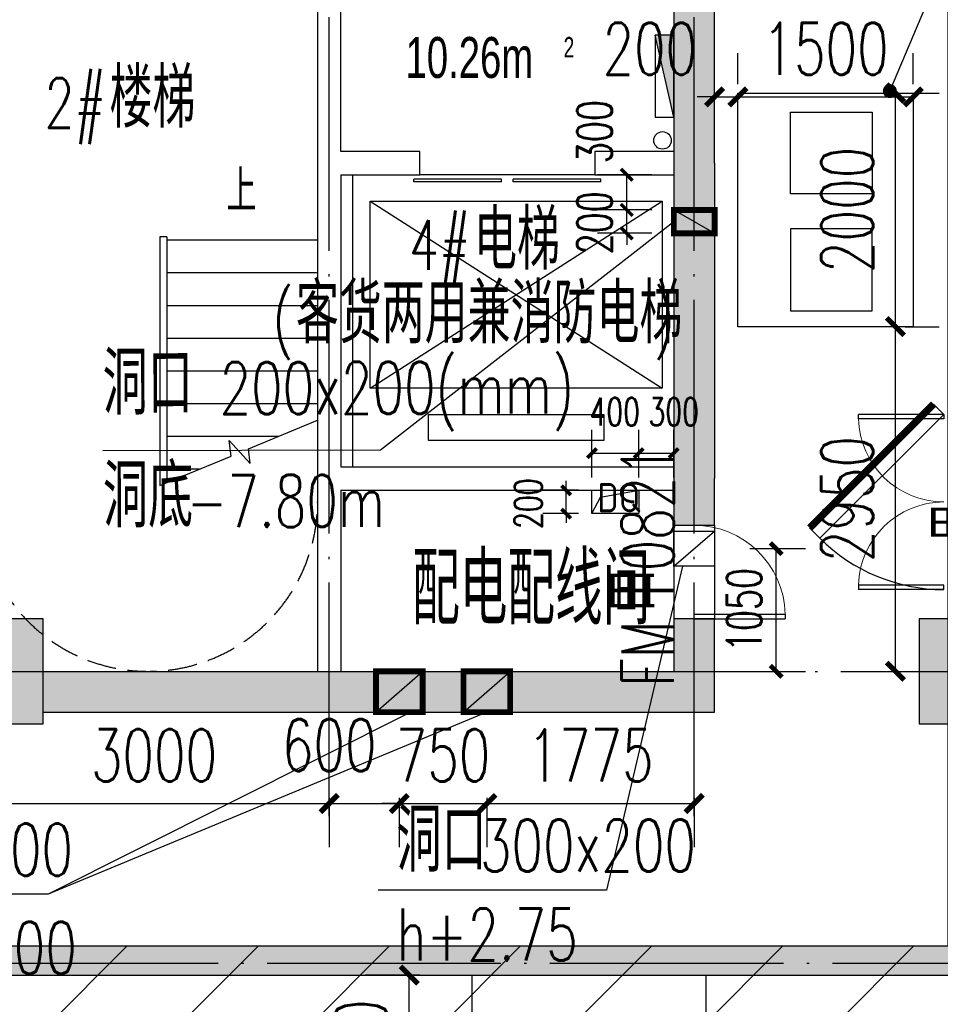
# Model space of a CAD drawing. Extents: x 797781 to 1255204, y 21234 to 1024248.
# Tile 25 of 256: x 896859 to 904741, y 86092 to 94521. Entities that reach past the tile are written whole.
import ezdxf

# ---------------------------------------------------------------- set-up
doc = ezdxf.new("R2010")
doc.units = 0
doc.header["$LTSCALE"] = 1000
doc.header["$MEASUREMENT"] = 0
doc.linetypes.add('230303生产综合楼-平面图_t8$0$DASH', pattern=[0.35, 0.25, -0.1])
doc.linetypes.add('230303生产综合楼-平面图_t8$0$DOTE', pattern=[2.42, 2, -0.2, 0.02, -0.2])
for name, color, linetype in [('.2023.03.07提建筑条件', 3, 'Continuous'), ('230303生产综合楼-平面图_t8$0$COLUMN', 40, 'Continuous'), ('230303生产综合楼-平面图_t8$0$DIM_LEAD', 3, 'Continuous'), ('230303生产综合楼-平面图_t8$0$DIM_SYMB', 3, 'Continuous'), ('230303生产综合楼-平面图_t8$0$DOOR_FIRE', 4, 'Continuous'), ('230303生产综合楼-平面图_t8$0$DOOR_FIRE_TEXT', 7, 'Continuous'), ('230303生产综合楼-平面图_t8$0$DOTE', 1, '230303生产综合楼-平面图_t8$0$DOTE'), ('230303生产综合楼-平面图_t8$0$EVTR', 2, 'Continuous'), ('230303生产综合楼-平面图_t8$0$H-楼板留洞', 6, 'Continuous'), ('230303生产综合楼-平面图_t8$0$PUB_DIM', 3, 'Continuous'), ('230303生产综合楼-平面图_t8$0$PUB_HATCH', 8, 'Continuous'), ('230303生产综合楼-平面图_t8$0$PUB_TEXT', 7, 'Continuous'), ('230303生产综合楼-平面图_t8$0$SPACE', 7, 'Continuous'), ('230303生产综合楼-平面图_t8$0$STAIR', 2, 'Continuous'), ('230303生产综合楼-平面图_t8$0$WALL', 40, 'Continuous'), ('230303生产综合楼-平面图_t8$0$WINDOW', 4, 'Continuous'), ('230303生产综合楼-平面图_t8$0$板洞', 6, 'Continuous'), ('230303生产综合楼-平面图_t8$0$轮廓', 2, 'Continuous'), ('DIM_LEAD', 3, 'Continuous'), ('DOOR_FIRE', 4, 'Continuous'), ('EQUIP_消火栓', 7, 'Continuous'), ('PUB_DIM', 3, 'Continuous'), ('PUB_HATCH', 8, 'Continuous'), ('PUB_TEXT', 7, 'Continuous'), ('VPIPE-消防', 1, 'Continuous'), ('电气洞口', 6, 'Continuous')]:
    doc.layers.add(name, color=color, linetype=linetype)
doc.styles.add('230303生产综合楼-平面图_t8$0$_HZTXT', font='@HZTXT_E', dxfattribs={"width": 0.7, "bigfont": '@@HZTXT'})
doc.styles.add('230303生产综合楼-平面图_t8$0$_TCH_DIM', font='SIMPLEX', dxfattribs={"bigfont": 'GBCBIG'})
doc.styles.add('230303生产综合楼-平面图_T8$0$_TCH_DIM_T3', font='SIMPLEX', dxfattribs={"width": 0.705882, "bigfont": 'GBCBIG'})
doc.styles.add('230303生产综合楼-平面图_t8$0$_TCH_WINDOW', font='SIMPLEX', dxfattribs={"height": 3.5, "bigfont": 'GBCBIG'})
doc.styles.add('230303生产综合楼-平面图_t8$0$探索者', font='01-TSSDENG', dxfattribs={"width": 0.7, "bigfont": '02-TSSDCHN'})
doc.styles.add('_TCH_DIM', font='SIMPLEX', dxfattribs={"bigfont": 'GBCBIG'})
doc.styles.add('_TCH_DIM_T3', font='SIMPLEX', dxfattribs={"width": 0.705882, "bigfont": 'GBCBIG'})
doc.styles.get("Standard").update_dxf_attribs({"font": 'gbenor.shx', "bigfont": 'gbcbig.shx'})
doc.dimstyles.new('230303生产综合楼-平面图_T8$0$_TCH_ARCH&&100', dxfattribs={"dimtxt": 297.5, "dimasz": 100, "dimexe": 250, "dimexo": 300, "dimgap": 126.25, "dimtad": 1, "dimdec": 0, "dimzin": 0, "dimdsep": 46, "dimtxsty": '230303生产综合楼-平面图_T8$0$_TCH_DIM_T3', "dimblk": '230303生产综合楼-平面图_t8$0$_ArchTick', "dimcen": 0.09, "dimclrt": 7, "dimazin": 2, "dimtfac": 1, "dimtdec": 0, "dimtix": 1, "dimtmove": 2, "dimatfit": 3, "dimfxl": 1, "dimtolj": 1, "dimtzin": 0, "dimarcsym": 0})
doc.dimstyles.new('230303生产综合楼-平面图_T8$0$_TCH_ARCH&&150', dxfattribs={"dimtxt": 446.25, "dimasz": 150, "dimexe": 375, "dimexo": 450, "dimgap": 189.375, "dimtad": 1, "dimdec": 0, "dimzin": 0, "dimdsep": 46, "dimtxsty": '230303生产综合楼-平面图_T8$0$_TCH_DIM_T3', "dimblk": '230303生产综合楼-平面图_t8$0$_ArchTick', "dimcen": 0.09, "dimclrt": 7, "dimazin": 2, "dimtfac": 1, "dimtdec": 0, "dimtix": 1, "dimtmove": 2, "dimatfit": 3, "dimfxl": 1, "dimtolj": 1, "dimtzin": 0, "dimarcsym": 0})
doc.dimstyles.new('_TCH_ARCH&&100', dxfattribs={"dimtxt": 297.5, "dimasz": 100, "dimexe": 250, "dimexo": 300, "dimgap": 126.25, "dimtad": 1, "dimdec": 0, "dimzin": 0, "dimdsep": 46, "dimtxsty": '_TCH_DIM_T3', "dimblk": 'ARCHTICK', "dimcen": 0.09, "dimclrt": 7, "dimazin": 2, "dimtfac": 1, "dimtdec": 0, "dimtix": 1, "dimtmove": 2, "dimatfit": 3, "dimfxl": 1, "dimtolj": 1, "dimtzin": 0, "dimarcsym": 0})
doc.dimstyles.new('_TCH_ARCH&&80', dxfattribs={"dimtxt": 238, "dimasz": 80, "dimexe": 200, "dimexo": 240, "dimgap": 101, "dimtad": 1, "dimdec": 0, "dimzin": 0, "dimdsep": 46, "dimtxsty": '_TCH_DIM_T3', "dimblk": 'ARCHTICK', "dimcen": 0.09, "dimclrt": 7, "dimazin": 2, "dimtfac": 1, "dimtdec": 0, "dimtix": 1, "dimtmove": 2, "dimatfit": 3, "dimfxl": 1, "dimtolj": 1, "dimtzin": 0, "dimarcsym": 0})

# ---------------------------------------------------------------- blocks, each defined once
blk = doc.blocks.new('-1FQD')
at = {"layer": 'DIM_LEAD'}
for p, q in [((900208.6, 88592.4), (897101.7, 87035)), ((900208.6, 88592.4), (897101.7, 87035)), ((900208.6, 88592.4), (897101.7, 87035)), ((900208.6, 88592.4), (897101.7, 87035)), ((900858.6, 88592.3), (897101.7, 87035)), ((897101.7, 87035), (894593.2, 87035))]:
    blk.add_line(p, q, dxfattribs=at)
at = {"layer": '电气洞口', "color": 6, "lineweight": -2, "const_width": 50}
for points in [[(899908.6, 88942.3), (900308.6, 88942.3), (900308.6, 88592.3), (899908.6, 88592.3)], [(900658.6, 88942.3), (901058.6, 88942.3), (901058.6, 88592.3), (900658.6, 88592.3)]]:
    blk.add_lwpolyline(points, close=True, dxfattribs=at)
at = {"layer": '电气洞口', "color": 6, "lineweight": -2}
for points in [[(899908.6, 88592.3), (900308.6, 88942.3)], [(900658.6, 88592.3), (901058.6, 88942.3)]]:
    blk.add_lwpolyline(points, dxfattribs=at)
at = {"layer": 'PUB_TEXT', "style": '_TCH_DIM'}
for s, p in [('洞口', (894750.7, 87192.5)), ('洞顶距梁下', (894750.7, 86352.5))]:
    blk.add_text(s, height=536.17, dxfattribs=at).set_placement(p)
at = {"layer": 'PUB_TEXT', "style": '_TCH_DIM', "width": 0.705882}
for s, p in [('400x200', (895465.6, 87192.5)), ('100', (896537.9, 86352.5))]:
    blk.add_text(s, height=446.25, dxfattribs=at).set_placement(p)
blk = doc.blocks.new('_ArchTick')
at = {"color": 0, "linetype": 'ByBlock', "const_width": 0.4}
blk.add_lwpolyline([(-0.5, -0.5), (0.5, 0.5)], dxfattribs=at)
blk = doc.blocks.new('*D6683')
at = {"layer": 'Defpoints', "color": 0, "transparency": 16777216}
for p in [(1132438.5, 42352.6), (1132965.8, 42352.6), (1132438.5, 41302.1)]:
    blk.add_point(p, dxfattribs=at)
at = {"layer": 'PUB_DIM', "color": 0, "lineweight": -2, "transparency": 16777216}
for p, q in [((1132738.5, 42352.6), (1133215.8, 42352.6)), ((1132965.8, 41302.1), (1132965.8, 42352.6)), ((1132738.5, 41302.1), (1133215.8, 41302.1))]:
    blk.add_line(p, q, dxfattribs=at)
at = {"layer": 'PUB_DIM', "color": 0, "lineweight": -2, "transparency": 16777216, "xscale": 100, "yscale": 100, "zscale": 100}
for p, rotation in [((1132965.8, 42352.6), 90), ((1132965.8, 41302.1), 270)]:
    blk.add_blockref('_ArchTick', p, dxfattribs=dict(at, rotation=rotation))
at = {"layer": 'PUB_DIM', "color": 7, "transparency": 16777216, "insert": (1132690.8, 41827.3), "char_height": 297.5, "attachment_point": 5, "rotation": 90, "style": '_TCH_DIM_T3'}
blk.add_mtext('\\A1;1050', dxfattribs=at)
blk = doc.blocks.new('230303生产综合楼-平面图_t8$0$_ArchTick')
at = {"color": 0, "linetype": 'ByBlock', "const_width": 0.3}
blk.add_lwpolyline([(-0.5, -0.5), (0.5, 0.5)], dxfattribs=at)
blk = doc.blocks.new('*D6536')
at = {"layer": '230303生产综合楼-平面图_t8$0$PUB_DIM', "color": 0, "lineweight": -2, "transparency": 16777216}
for p, q in [((583191.4, -269418.2), (582727.4, -269418.2)), ((583102.4, -270918.2), (583102.4, -269418.2)), ((583191.4, -270918.2), (582727.4, -270918.2))]:
    blk.add_line(p, q, dxfattribs=at)
at = {"layer": 'Defpoints', "color": 0, "transparency": 16777216}
for p in [(583102.4, -269418.2), (583641.4, -269418.2), (583641.4, -270918.2)]:
    blk.add_point(p, dxfattribs=at)
at = {"layer": '230303生产综合楼-平面图_t8$0$PUB_DIM', "color": 0, "lineweight": -2, "transparency": 16777216, "xscale": 150, "yscale": 150, "zscale": 150}
for p, rotation in [((583102.4, -269418.2), 90), ((583102.4, -270918.2), 270)]:
    blk.add_blockref('230303生产综合楼-平面图_t8$0$_ArchTick', p, dxfattribs=dict(at, rotation=rotation))
at = {"layer": '230303生产综合楼-平面图_t8$0$PUB_DIM', "color": 7, "transparency": 16777216, "insert": (582689.9, -270168.2), "char_height": 446.25, "attachment_point": 5, "rotation": 90, "style": '230303生产综合楼-平面图_T8$0$_TCH_DIM_T3'}
blk.add_mtext('\\A1;1500', dxfattribs=at)
blk = doc.blocks.new('*D6548')
at = {"layer": '230303生产综合楼-平面图_t8$0$PUB_DIM', "color": 0, "lineweight": -2, "transparency": 16777216}
for p, q in [((587264.4, -263867.9), (587264.4, -261867.9)), ((587347.2, -261867.9), (587639.4, -261867.9)), ((587347.2, -263867.9), (587639.4, -263867.9))]:
    blk.add_line(p, q, dxfattribs=at)
at = {"layer": 'Defpoints', "color": 0, "transparency": 16777216}
for p in [(586897.2, -261867.9), (587264.4, -261867.9), (586897.2, -263867.9)]:
    blk.add_point(p, dxfattribs=at)
at = {"layer": '230303生产综合楼-平面图_t8$0$PUB_DIM', "color": 0, "lineweight": -2, "transparency": 16777216, "xscale": 150, "yscale": 150, "zscale": 150}
for p, rotation in [((587264.4, -261867.9), 90), ((587264.4, -263867.9), 270)]:
    blk.add_blockref('230303生产综合楼-平面图_t8$0$_ArchTick', p, dxfattribs=dict(at, rotation=rotation))
at = {"layer": '230303生产综合楼-平面图_t8$0$PUB_DIM', "color": 7, "transparency": 16777216, "insert": (586851.9, -262867.9), "char_height": 446.25, "attachment_point": 5, "rotation": 90, "style": '230303生产综合楼-平面图_T8$0$_TCH_DIM_T3'}
blk.add_mtext('\\A1;2000', dxfattribs=at)
blk = doc.blocks.new('*D6549')
at = {"layer": '230303生产综合楼-平面图_t8$0$PUB_DIM', "color": 0, "lineweight": -2, "transparency": 16777216}
for p, q in [((587264.4, -266818.2), (587264.4, -263867.9)), ((587347.2, -263867.9), (587639.4, -263867.9)), ((587347.2, -266818.2), (587639.4, -266818.2))]:
    blk.add_line(p, q, dxfattribs=at)
at = {"layer": 'Defpoints', "color": 0, "transparency": 16777216}
for p in [(586897.2, -263867.9), (587264.4, -263867.9), (586897.2, -266818.2)]:
    blk.add_point(p, dxfattribs=at)
at = {"layer": '230303生产综合楼-平面图_t8$0$PUB_DIM', "color": 0, "lineweight": -2, "transparency": 16777216, "xscale": 150, "yscale": 150, "zscale": 150}
for p, rotation in [((587264.4, -263867.9), 90), ((587264.4, -266818.2), 270)]:
    blk.add_blockref('230303生产综合楼-平面图_t8$0$_ArchTick', p, dxfattribs=dict(at, rotation=rotation))
at = {"layer": '230303生产综合楼-平面图_t8$0$PUB_DIM', "color": 7, "transparency": 16777216, "insert": (586851.9, -265343.1), "char_height": 446.25, "attachment_point": 5, "rotation": 90, "style": '230303生产综合楼-平面图_T8$0$_TCH_DIM_T3'}
blk.add_mtext('\\A1;2950', dxfattribs=at)
blk = doc.blocks.new('*D6550')
at = {"layer": '230303生产综合楼-平面图_t8$0$PUB_DIM', "color": 0, "lineweight": -2, "transparency": 16777216}
for p, q in [((585716.4, -261793), (585716.4, -261525.9)), ((585916.4, -261793), (585916.4, -261525.9)), ((585716.4, -261900.9), (585566.4, -261900.9)), ((585716.4, -261900.9), (585916.4, -261900.9)), ((585916.4, -261900.9), (586066.4, -261900.9))]:
    blk.add_line(p, q, dxfattribs=at)
at = {"layer": 'Defpoints', "color": 0, "transparency": 16777216}
for p in [(585916.4, -261900.9), (585716.4, -262243), (585916.4, -262243)]:
    blk.add_point(p, dxfattribs=at)
at = {"layer": '230303生产综合楼-平面图_t8$0$PUB_DIM', "color": 0, "lineweight": -2, "transparency": 16777216, "xscale": 150, "yscale": 150, "zscale": 150}
blk.add_blockref('230303生产综合楼-平面图_t8$0$_ArchTick', (585716.4, -261900.9), dxfattribs=at)
at = {"layer": '230303生产综合楼-平面图_t8$0$PUB_DIM', "color": 0, "lineweight": -2, "transparency": 16777216, "xscale": 150, "yscale": 150, "zscale": 150, "rotation": 180}
blk.add_blockref('230303生产综合楼-平面图_t8$0$_ArchTick', (585916.4, -261900.9), dxfattribs=at)
at = {"layer": '230303生产综合楼-平面图_t8$0$PUB_DIM', "color": 7, "transparency": 16777216, "insert": (585161.4, -261488.4), "char_height": 446.25, "attachment_point": 5, "style": '230303生产综合楼-平面图_T8$0$_TCH_DIM_T3'}
blk.add_mtext('\\A1;200', dxfattribs=at)
blk = doc.blocks.new('*D6551')
at = {"layer": '230303生产综合楼-平面图_t8$0$PUB_DIM', "color": 0, "lineweight": -2, "transparency": 16777216}
for p, q in [((585916.4, -261793), (585916.4, -261525.9)), ((587416.4, -261793), (587416.4, -261525.9)), ((585916.4, -261900.9), (587416.4, -261900.9))]:
    blk.add_line(p, q, dxfattribs=at)
at = {"layer": 'Defpoints', "color": 0, "transparency": 16777216}
for p in [(587416.4, -261900.9), (585916.4, -262243), (587416.4, -262243)]:
    blk.add_point(p, dxfattribs=at)
at = {"layer": '230303生产综合楼-平面图_t8$0$PUB_DIM', "color": 0, "lineweight": -2, "transparency": 16777216, "xscale": 150, "yscale": 150, "zscale": 150, "rotation": 180}
blk.add_blockref('230303生产综合楼-平面图_t8$0$_ArchTick', (585916.4, -261900.9), dxfattribs=at)
at = {"layer": '230303生产综合楼-平面图_t8$0$PUB_DIM', "color": 0, "lineweight": -2, "transparency": 16777216, "xscale": 150, "yscale": 150, "zscale": 150}
blk.add_blockref('230303生产综合楼-平面图_t8$0$_ArchTick', (587416.4, -261900.9), dxfattribs=at)
at = {"layer": '230303生产综合楼-平面图_t8$0$PUB_DIM', "color": 7, "transparency": 16777216, "insert": (586666.4, -261488.4), "char_height": 446.25, "attachment_point": 5, "style": '230303生产综合楼-平面图_T8$0$_TCH_DIM_T3'}
blk.add_mtext('\\A1;1500', dxfattribs=at)
blk = doc.blocks.new('$TwtSys$00000434')
for p, q in [((-0.5, 0.5), (-0.5, -0.5)), ((-0.5, -0.5), (0.5, 0.5)), ((0.5, 0.5), (-0.5, 0.5)), ((0.5, -0.5), (0.5, 0.5)), ((-0.5, -0.5), (0.5, -0.5))]:
    blk.add_line(p, q)
blk.add_solid([(0.5, -0.5), (0.5, 0.5), (-0.5, -0.5)])
blk = doc.blocks.new('*D2800')
at = {"layer": '230303生产综合楼-平面图_t8$0$PUB_DIM', "color": 0, "lineweight": -2, "transparency": 16777216}
for p, q in [((902056, 92892.3), (902056, 92992.3)), ((902271.3, 92892.3), (901806, 92892.3)), ((902056, 92692.3), (902056, 92892.3)), ((902271.3, 92692.3), (901806, 92692.3)), ((902056, 92692.3), (902056, 92592.3))]:
    blk.add_line(p, q, dxfattribs=at)
at = {"layer": 'Defpoints', "color": 0, "transparency": 16777216}
for p in [(902056, 92892.3), (902571.3, 92892.3), (902571.3, 92692.3)]:
    blk.add_point(p, dxfattribs=at)
at = {"layer": '230303生产综合楼-平面图_t8$0$PUB_DIM', "color": 0, "lineweight": -2, "transparency": 16777216, "xscale": 100, "yscale": 100, "zscale": 100}
for p, rotation in [((902056, 92892.3), 270), ((902056, 92692.3), 90)]:
    blk.add_blockref('230303生产综合楼-平面图_t8$0$_ArchTick', p, dxfattribs=dict(at, rotation=rotation))
at = {"layer": '230303生产综合楼-平面图_t8$0$PUB_DIM', "color": 7, "transparency": 16777216, "insert": (901781, 92781.4), "char_height": 297.5, "attachment_point": 5, "rotation": 90, "style": '230303生产综合楼-平面图_T8$0$_TCH_DIM_T3'}
blk.add_mtext('\\A1;200', dxfattribs=at)
blk = doc.blocks.new('*D2801')
at = {"layer": '230303生产综合楼-平面图_t8$0$PUB_DIM', "color": 0, "lineweight": -2, "transparency": 16777216}
for p, q in [((902271.3, 93192.3), (901806, 93192.3)), ((902056, 92892.3), (902056, 93192.3)), ((902271.3, 92892.3), (901806, 92892.3))]:
    blk.add_line(p, q, dxfattribs=at)
at = {"layer": 'Defpoints', "color": 0, "transparency": 16777216}
for p in [(902056, 93192.3), (902571.3, 93192.3), (902571.3, 92892.3)]:
    blk.add_point(p, dxfattribs=at)
at = {"layer": '230303生产综合楼-平面图_t8$0$PUB_DIM', "color": 0, "lineweight": -2, "transparency": 16777216, "xscale": 100, "yscale": 100, "zscale": 100}
for p, rotation in [((902056, 93192.3), 90), ((902056, 92892.3), 270)]:
    blk.add_blockref('230303生产综合楼-平面图_t8$0$_ArchTick', p, dxfattribs=dict(at, rotation=rotation))
at = {"layer": '230303生产综合楼-平面图_t8$0$PUB_DIM', "color": 7, "transparency": 16777216, "insert": (901781, 93562.3), "char_height": 297.5, "attachment_point": 5, "rotation": 90, "style": '230303生产综合楼-平面图_T8$0$_TCH_DIM_T3'}
blk.add_mtext('\\A1;300', dxfattribs=at)
blk = doc.blocks.new('*D2957')
at = {"layer": 'Defpoints', "color": 0, "transparency": 16777216}
for p in [(902158.5, 90810), (901758.5, 90362.4), (902158.5, 90362.4)]:
    blk.add_point(p, dxfattribs=at)
at = {"layer": 'PUB_DIM', "color": 0, "lineweight": -2, "transparency": 16777216}
for p, q in [((901758.5, 90602.4), (901758.5, 91010)), ((902158.5, 90602.4), (902158.5, 91010)), ((901758.5, 90810), (902158.5, 90810))]:
    blk.add_line(p, q, dxfattribs=at)
at = {"layer": 'PUB_DIM', "color": 0, "lineweight": -2, "transparency": 16777216, "xscale": 80, "yscale": 80, "zscale": 80, "rotation": 180}
blk.add_blockref('_ArchTick', (901758.5, 90810), dxfattribs=at)
at = {"layer": 'PUB_DIM', "color": 0, "lineweight": -2, "transparency": 16777216, "xscale": 80, "yscale": 80, "zscale": 80}
blk.add_blockref('_ArchTick', (902158.5, 90810), dxfattribs=at)
at = {"layer": 'PUB_DIM', "color": 7, "transparency": 16777216, "insert": (901953.3, 91164.4), "char_height": 238, "attachment_point": 5, "style": '_TCH_DIM_T3'}
blk.add_mtext('\\A1;400', dxfattribs=at)
blk = doc.blocks.new('*D2958')
at = {"layer": 'Defpoints', "color": 0, "transparency": 16777216}
for p in [(902458.6, 90810), (902158.5, 90362.4), (902458.6, 90362.4)]:
    blk.add_point(p, dxfattribs=at)
at = {"layer": 'PUB_DIM', "color": 0, "lineweight": -2, "transparency": 16777216}
for p, q in [((902158.5, 90602.4), (902158.5, 91010)), ((902458.6, 90602.4), (902458.6, 91010)), ((902158.5, 90810), (902458.6, 90810))]:
    blk.add_line(p, q, dxfattribs=at)
at = {"layer": 'PUB_DIM', "color": 0, "lineweight": -2, "transparency": 16777216, "xscale": 80, "yscale": 80, "zscale": 80, "rotation": 180}
blk.add_blockref('_ArchTick', (902158.5, 90810), dxfattribs=at)
at = {"layer": 'PUB_DIM', "color": 0, "lineweight": -2, "transparency": 16777216, "xscale": 80, "yscale": 80, "zscale": 80}
blk.add_blockref('_ArchTick', (902458.6, 90810), dxfattribs=at)
at = {"layer": 'PUB_DIM', "color": 7, "transparency": 16777216, "insert": (902458.6, 91164.4), "char_height": 238, "attachment_point": 5, "style": '_TCH_DIM_T3'}
blk.add_mtext('\\A1;300', dxfattribs=at)
blk = doc.blocks.new('*D2959')
at = {"layer": 'Defpoints', "color": 0, "transparency": 16777216}
for p in [(901537.6, 90492.3), (901884.1, 90492.3), (901884.1, 90292.3)]:
    blk.add_point(p, dxfattribs=at)
at = {"layer": 'PUB_DIM', "color": 0, "lineweight": -2, "transparency": 16777216}
for p, q in [((901537.6, 90492.3), (901537.6, 90572.3)), ((901644.1, 90492.3), (901337.6, 90492.3)), ((901537.6, 90292.3), (901537.6, 90492.3)), ((901644.1, 90292.3), (901337.6, 90292.3)), ((901537.6, 90292.3), (901537.6, 90212.3))]:
    blk.add_line(p, q, dxfattribs=at)
at = {"layer": 'PUB_DIM', "color": 0, "lineweight": -2, "transparency": 16777216, "xscale": 80, "yscale": 80, "zscale": 80}
for p, rotation in [((901537.6, 90492.3), 270), ((901537.6, 90292.3), 90)]:
    blk.add_blockref('_ArchTick', p, dxfattribs=dict(at, rotation=rotation))
at = {"layer": 'PUB_DIM', "color": 7, "transparency": 16777216, "insert": (901212.9, 90377.4), "char_height": 238, "attachment_point": 5, "rotation": 90, "style": '_TCH_DIM_T3'}
blk.add_mtext('\\A1;200', dxfattribs=at)
blk = doc.blocks.new('*D3013')
at = {"layer": '230303生产综合楼-平面图_t8$0$PUB_DIM', "color": 0, "lineweight": -2, "transparency": 16777216}
for p, q in [((896508.6, 87860.4), (896508.6, 87435.9)), ((899508.6, 87860.4), (899508.6, 87435.9)), ((896508.6, 87810.9), (899508.6, 87810.9))]:
    blk.add_line(p, q, dxfattribs=at)
at = {"layer": 'Defpoints', "color": 0, "transparency": 16777216}
for p in [(896508.6, 88310.4), (899508.6, 88310.4), (899508.6, 87810.9)]:
    blk.add_point(p, dxfattribs=at)
at = {"layer": '230303生产综合楼-平面图_t8$0$PUB_DIM', "color": 0, "lineweight": -2, "transparency": 16777216, "xscale": 150, "yscale": 150, "zscale": 150, "rotation": 180}
blk.add_blockref('230303生产综合楼-平面图_t8$0$_ArchTick', (896508.6, 87810.9), dxfattribs=at)
at = {"layer": '230303生产综合楼-平面图_t8$0$PUB_DIM', "color": 0, "lineweight": -2, "transparency": 16777216, "xscale": 150, "yscale": 150, "zscale": 150}
blk.add_blockref('230303生产综合楼-平面图_t8$0$_ArchTick', (899508.6, 87810.9), dxfattribs=at)
at = {"layer": '230303生产综合楼-平面图_t8$0$PUB_DIM', "color": 7, "transparency": 16777216, "insert": (898008.6, 88223.4), "char_height": 446.25, "attachment_point": 5, "style": '230303生产综合楼-平面图_T8$0$_TCH_DIM_T3'}
blk.add_mtext('\\A1;3000', dxfattribs=at)
blk = doc.blocks.new('*D3014')
at = {"layer": '230303生产综合楼-平面图_t8$0$PUB_DIM', "color": 0, "lineweight": -2, "transparency": 16777216}
for p, q in [((899508.6, 87860.4), (899508.6, 87435.9)), ((900108.6, 87860.4), (900108.6, 87435.9)), ((899508.6, 87810.9), (900108.6, 87810.9))]:
    blk.add_line(p, q, dxfattribs=at)
at = {"layer": 'Defpoints', "color": 0, "transparency": 16777216}
for p in [(899508.6, 88310.4), (900108.6, 88310.4), (900108.6, 87810.9)]:
    blk.add_point(p, dxfattribs=at)
at = {"layer": '230303生产综合楼-平面图_t8$0$PUB_DIM', "color": 0, "lineweight": -2, "transparency": 16777216, "xscale": 150, "yscale": 150, "zscale": 150, "rotation": 180}
blk.add_blockref('230303生产综合楼-平面图_t8$0$_ArchTick', (899508.6, 87810.9), dxfattribs=at)
at = {"layer": '230303生产综合楼-平面图_t8$0$PUB_DIM', "color": 0, "lineweight": -2, "transparency": 16777216, "xscale": 150, "yscale": 150, "zscale": 150}
blk.add_blockref('230303生产综合楼-平面图_t8$0$_ArchTick', (900108.6, 87810.9), dxfattribs=at)
at = {"layer": '230303生产综合楼-平面图_t8$0$PUB_DIM', "color": 7, "transparency": 16777216, "insert": (899508.6, 88310.4), "char_height": 446.25, "attachment_point": 5, "style": '230303生产综合楼-平面图_T8$0$_TCH_DIM_T3'}
blk.add_mtext('\\A1;600', dxfattribs=at)
blk = doc.blocks.new('*D3015')
at = {"layer": '230303生产综合楼-平面图_t8$0$PUB_DIM', "color": 0, "lineweight": -2, "transparency": 16777216}
for p, q in [((900108.6, 87860.4), (900108.6, 87435.9)), ((900858.6, 87860.4), (900858.6, 87435.9)), ((900108.6, 87810.9), (899958.6, 87810.9)), ((900108.6, 87810.9), (900858.6, 87810.9)), ((900858.6, 87810.9), (901008.6, 87810.9))]:
    blk.add_line(p, q, dxfattribs=at)
at = {"layer": 'Defpoints', "color": 0, "transparency": 16777216}
for p in [(900108.6, 88310.4), (900858.6, 88310.4), (900858.6, 87810.9)]:
    blk.add_point(p, dxfattribs=at)
at = {"layer": '230303生产综合楼-平面图_t8$0$PUB_DIM', "color": 0, "lineweight": -2, "transparency": 16777216, "xscale": 150, "yscale": 150, "zscale": 150}
blk.add_blockref('230303生产综合楼-平面图_t8$0$_ArchTick', (900108.6, 87810.9), dxfattribs=at)
at = {"layer": '230303生产综合楼-平面图_t8$0$PUB_DIM', "color": 0, "lineweight": -2, "transparency": 16777216, "xscale": 150, "yscale": 150, "zscale": 150, "rotation": 180}
blk.add_blockref('230303生产综合楼-平面图_t8$0$_ArchTick', (900858.6, 87810.9), dxfattribs=at)
at = {"layer": '230303生产综合楼-平面图_t8$0$PUB_DIM', "color": 7, "transparency": 16777216, "insert": (900483.6, 88223.4), "char_height": 446.25, "attachment_point": 5, "style": '230303生产综合楼-平面图_T8$0$_TCH_DIM_T3'}
blk.add_mtext('\\A1;750', dxfattribs=at)
blk = doc.blocks.new('*D3016')
at = {"layer": '230303生产综合楼-平面图_t8$0$PUB_DIM', "color": 0, "lineweight": -2, "transparency": 16777216}
for p, q in [((900858.6, 87860.4), (900858.6, 87435.9)), ((902633.6, 87860.4), (902633.6, 87435.9)), ((900858.6, 87810.9), (902633.6, 87810.9))]:
    blk.add_line(p, q, dxfattribs=at)
at = {"layer": 'Defpoints', "color": 0, "transparency": 16777216}
for p in [(900858.6, 88310.4), (902633.6, 88310.4), (902633.6, 87810.9)]:
    blk.add_point(p, dxfattribs=at)
at = {"layer": '230303生产综合楼-平面图_t8$0$PUB_DIM', "color": 0, "lineweight": -2, "transparency": 16777216, "xscale": 150, "yscale": 150, "zscale": 150, "rotation": 180}
blk.add_blockref('230303生产综合楼-平面图_t8$0$_ArchTick', (900858.6, 87810.9), dxfattribs=at)
at = {"layer": '230303生产综合楼-平面图_t8$0$PUB_DIM', "color": 0, "lineweight": -2, "transparency": 16777216, "xscale": 150, "yscale": 150, "zscale": 150}
blk.add_blockref('230303生产综合楼-平面图_t8$0$_ArchTick', (902633.6, 87810.9), dxfattribs=at)
at = {"layer": '230303生产综合楼-平面图_t8$0$PUB_DIM', "color": 7, "transparency": 16777216, "insert": (901746.1, 88223.4), "char_height": 446.25, "attachment_point": 5, "style": '230303生产综合楼-平面图_T8$0$_TCH_DIM_T3'}
blk.add_mtext('\\A1;1775', dxfattribs=at)
blk = doc.blocks.new('230303生产综合楼-平面图_t8$0$$DorLib2D$00000002')
for p, q in [((-0.5, 0), (-0.5, 0.4875)), ((-0.475, 0.4875), (-0.5, 0.4875)), ((-0.475, 0), (-0.475, 0.4875)), ((0.475, 0), (0.475, 0.4875)), ((0.475, 0.4875), (0.5, 0.4875)), ((0.5, 0), (0.5, 0.4875)), ((-0.5, 0), (-0.475, 0)), ((0.5, 0), (0.475, 0))]:
    blk.add_line(p, q)
at = {"lineweight": 13}
for centre, start, end in [((-0.4875, 0), 0, 88.5307), ((0.4875, 0), 91.4693, 180)]:
    blk.add_arc(centre, 0.4875, start, end, dxfattribs=at)
blk = doc.blocks.new('$DorLib2D$00000001')
for p, q in [((0.45, 0.975), (0.5, 0.975)), ((0.45, 0), (0.45, 0.975)), ((0.5, 0), (0.5, 0.975)), ((0.5, 0), (0.45, 0))]:
    blk.add_line(p, q)
at = {"lineweight": 13}
blk.add_arc((0.475, 0), 0.975, 91.4693, 180, dxfattribs=at)
blk = doc.blocks.new('230303生产综合楼-平面图_t8$0$$DORLIB2D$00000127')
at = {"color": 0}
for points in [[(-0.5333, 0.7949), (-0.5333, 0.6904)], [(-0.0333, 0.7949), (-0.5333, 0.7949)], [(-0.0333, 0.7949), (-0.0333, 0.6904)], [(0.5333, 0.7949), (0.0333, 0.7949)], [(0.0333, 0.7949), (0.0333, 0.6904)], [(0.5333, 0.7949), (0.5333, 0.6904)], [(-0.0333, 0.6904), (-0.5333, 0.6904)], [(0.5333, 0.6904), (0.0333, 0.6904)], [(0.5, 0.5), (-0.5, 0.5)]]:
    blk.add_lwpolyline(points, dxfattribs=at)
blk = doc.blocks.new('230303生产综合楼-平面图_t8$0$$DorLib2D$00000085')
for p, q in [((-0.2071, 0.8321), (-0.1482, 0.891)), ((0.5, 0.125), (-0.2071, 0.8321)), ((0.5, 0.125), (0.5589, 0.1839))]:
    blk.add_line(p, q)
at = {"const_width": 0.0417}
blk.add_lwpolyline([(0.5589, 0.1839), (-0.1482, 0.891)], dxfattribs=at)
blk.add_arc((0.5, 0.125), 1, 135, 180)
blk = doc.blocks.new('_FZH')
blk.add_lwpolyline([(-0.5, -0.5), (0.5, -0.5), (0.5, 0.5), (-0.5, 0.5)], close=True)
at = {"layer": 'PUB_HATCH'}
blk.add_solid([(-0.5, -0.5), (0.5, -0.5), (-0.5, 0.5), (0.5, 0.5)], dxfattribs=at)
blk = doc.blocks.new('-1FRDQD')
at = {"layer": '.2023.03.07提建筑条件'}
blk.add_lwpolyline([(1132438.5, 42202.6), (1132088.5, 42202.6), (1132088.5, 42502.6), (1132438.5, 42502.6)], close=True, dxfattribs=at)
blk.add_lwpolyline([(1132088.5, 42202.6), (1132438.5, 42502.6)], dxfattribs=at)
at = {"layer": 'DIM_LEAD'}
for p, q in [((1132163.5, 42202.6), (1131511.8, 39429.9)), ((1131511.8, 39429.9), (1129556.9, 39429.9))]:
    blk.add_line(p, q, dxfattribs=at)
at = {"layer": 'PUB_TEXT', "style": '_TCH_DIM'}
blk.add_text('洞口', height=536.17, dxfattribs=at).set_placement((1129714.4, 39587.4))
at = {"layer": 'PUB_TEXT', "style": '_TCH_DIM', "width": 0.705882}
for s, p in [('300x200', (1130429.2, 39587.4)), ('h+2.75', (1129714.4, 38826.2))]:
    blk.add_text(s, height=446.25, dxfattribs=at).set_placement(p)
at = {"layer": 'PUB_DIM'}
dim = blk.add_aligned_dim(p1=(1132438.5003, 41302.132), p2=(1132438.5003, 42352.5581), distance=-527.2998, dimstyle='_TCH_ARCH&&100', dxfattribs=at)
dim.commit()
dim.dimension.update_dxf_attribs({"geometry": '*D6683', "text_midpoint": (1132690.8001, 41827.345)})
blk = doc.blocks.new('230303生产综合楼-平面图_t8$0$-1FXHS1')
for points in [[(585916.4, -263867.9), (585916.4, -261867.9), (587416.4, -261867.9), (587416.4, -263867.9)], [(587066.4, -262030.9), (587066.4, -262730.9), (586366.4, -262730.9), (586366.4, -262030.9)], [(587066.4, -263730.9), (587066.4, -263030.9), (586366.4, -263030.9), (586366.4, -263730.9)], [(583641.4, -269418.2), (585641.4, -269418.2), (585641.4, -270918.2), (583641.4, -270918.2)]]:
    blk.add_lwpolyline(points, close=True)
at = {"layer": 'VPIPE-消防'}
blk.add_circle((585270.4, -262273.2), 75, dxfattribs=at)
at = {"layer": 'EQUIP_消火栓', "xscale": 700, "yscale": 160, "zscale": 700, "rotation": 90.00000000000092}
blk.add_blockref('$TwtSys$00000434', (585286.4, -261723.2), dxfattribs=at)
at = {"layer": '230303生产综合楼-平面图_t8$0$PUB_DIM'}
dim = blk.add_linear_dim(base=(585916.4, -261900.9), p1=(585716.4, -262243), p2=(585916.4, -262243), angle=0, dimstyle='230303生产综合楼-平面图_T8$0$_TCH_ARCH&&150', dxfattribs=at)
dim.commit()
dim.dimension.update_dxf_attribs({"geometry": '*D6550', "text_midpoint": (585161.4, -261488.4), "dimtype": 161})
for p1, p2, distance, picture, middle in [((585916.4, -262243), (587416.4, -262243), 342, '*D6551', (586666.4, -261488.4)), ((586897.2, -263867.9), (586897.2, -261867.9), -367.2, '*D6548', (586851.9, -262867.9)), ((586897.2, -266818.2), (586897.2, -263867.9), -367.2, '*D6549', (586851.9, -265343.1)), ((583641.4, -270918.2), (583641.4, -269418.2), 538.9, '*D6536', (582689.9, -270168.2))]:
    dim = blk.add_aligned_dim(p1=p1, p2=p2, distance=distance, dimstyle='230303生产综合楼-平面图_T8$0$_TCH_ARCH&&150', dxfattribs=at)
    dim.commit()
    dim.dimension.update_dxf_attribs({"geometry": picture, "text_midpoint": middle})

msp = doc.modelspace()

# ---------------------------------------------------------------- hatches: boundary and pattern name
at = {"layer": '230303生产综合楼-平面图_t8$0$PUB_HATCH'}
h = msp.add_hatch(dxfattribs=at)
h.set_pattern_fill('ANSI31', color=256, scale=500)
h.set_pattern_definition([(45, (742304.1, -46432.5), (-561.266, 561.266), [])])
h.paths.add_polyline_path([(930109.1, 68893.4), (930108.6, 82492.3), (938508.6, 82492.3), (938508.2, 85667.3), (943409, 85667.3), (943409.3, 93092.3), (943762.1, 93092.3), (943758.6, 95392.3), (943508.6, 95392.3), (943508.6, 101792.3), (951058.6, 101792.3), (951058.6, 104092.3), (952808.6, 104092.3), (952808.6, 105392.3), (952708.2, 105392.3), (952709, 111192.3), (938408.6, 111192.3), (938408.6, 112942.3), (934909, 112942.3), (934909, 113292.3), (935009, 113392.3), (935009, 113792.3), (932409, 113792.3), (932409, 113392.3), (932509, 113292.3), (932509, 112992.3), (930408.6, 112992.3), (930408.6, 111192.3), (913308.6, 111192.3), (913308.6, 119592.3), (899708.6, 119592.3), (899708.6, 116092.3), (899708.6, 114673.2), (899708.6, 111192.3), (895158.6, 111192.3), (895158.6, 96992.3), (899608.6, 96992.3), (899608.6, 98042.3), (902558.6, 98042.3), (902558.6, 96992.3), (904808.6, 96992.3), (904808.2, 86592.3), (896359, 86592.3), (896156.1, 86592.3), (896158.6, 81292.3), (896158.6, 73892.3), (896158.6, 70892.3), (896358.6, 70892.3), (897858.6, 70892.3), (897858.6, 70042.3), (900108.6, 70042.3), (900108.6, 68892.3)])
h.paths.add_polyline_path([(930105.6, 68892.3), (955656.4, 68892.3), (955656.4, 72492.3), (963356.4, 72492.3), (963356.4, 68892.3), (986709.3, 68892.3), (986709.3, 70442.3), (987458.6, 70442.3), (987458.6, 70892.3), (989258.6, 70892.3), (989256.4, 88842.3), (986008.6, 88842.3), (986008.6, 90692.3), (982958.6, 90692.3), (982958.6, 94955.7), (980858.6, 94955.7), (980858.6, 99042.3), (985808.6, 99042.3), (985808.6, 96992.3), (989256.4, 96992.3), (989256.4, 109542.3), (987108.6, 109542.3), (987108.6, 109842.3), (986208.6, 109842.3), (986208.6, 111192.3), (963706.4, 111192.3), (963706.4, 119592.3), (955308.6, 119592.3), (955304.2, 111192.3), (952709, 111192.7), (952709, 105392.3), (955356.4, 105392.3), (955357.5, 98892.3), (952859.7, 98892.3), (952858.6, 95342.3), (952858.6, 94880.1), (952858.6, 93092.3), (943407.1, 93092.3), (943407.1, 85667.3), (938508.6, 85667.3), (938508.6, 82492.3), (930107.1, 82492.3)])
for points in [[(902808.6, 93292.3), (902808.6, 95042.3), (902458.6, 95042.3), (902458.6, 93292.3)], [(902808.6, 93292.3), (902458.6, 93292.3), (902458.6, 90592.3), (902808.6, 90592.3)], [(902458.6, 90592.3), (902458.6, 90192.3), (902808.6, 90192.3), (902808.6, 90592.3)], [(902808.6, 88592.3), (902808.6, 89392.3), (902458.6, 89392.3), (902458.6, 88942.3)], [(897058.6, 88942.3), (897058.6, 88592.3), (899508.6, 88592.3), (899508.6, 88942.3)], [(899508.6, 88942.3), (899508.6, 88592.3), (902808.6, 88592.3), (902458.6, 88942.3)], [(896158.6, 86592.3), (896408.6, 86342.3), (905058.6, 86342.3), (904808.6, 86592.3)]]:
    msp.add_hatch(color=256, dxfattribs=at).paths.add_polyline_path(points)

# ---------------------------------------------------------------- linework, layer by layer
at = {"layer": '.2023.03.07提建筑条件'}
msp.add_lwpolyline([(901758.5, 90292.3), (901830.6, 90432.6), (902158.5, 90492.3)], dxfattribs=at)
msp.add_lwpolyline([(901758.5, 90292.3), (901758.5, 90492.3), (902158.5, 90492.3), (902158.5, 90292.3)], close=True, dxfattribs=at)
at = {"color": 6, "const_width": 50}
msp.add_lwpolyline([(902458.6, 92892.3), (902808.6, 92892.3), (902808.6, 92692.3), (902458.6, 92692.3)], close=True, dxfattribs=at)
at = {"color": 6}
msp.add_lwpolyline([(902458.6, 92892.3), (902808.6, 92692.3)], dxfattribs=at)
at = {"layer": '230303生产综合楼-平面图_t8$0$DIM_LEAD'}
msp.add_line((904308.6, 93909.6), (905908.7, 97703.4), dxfattribs=at)
at = {"layer": '230303生产综合楼-平面图_t8$0$DIM_LEAD', "const_width": 60}
msp.add_lwpolyline([(904296.9, 93881.9, 1), (904320.2, 93937.2, 1)], format="xyb", close=True, dxfattribs=at)
at = {"layer": '230303生产综合楼-平面图_t8$0$DIM_SYMB'}
msp.add_lwpolyline([(898733.6, 92772.3, 0, 0, 0), (898733.6, 91252.3, 80, 0, 0), (898733.6, 90952.3, 0, 0, 0)], format="xyseb", dxfattribs=at)
msp.add_lwpolyline([(897570.7, 90833.8), (899948.1, 90839.5), (902458.6, 92792.3)], dxfattribs=at)
at = {"layer": '230303生产综合楼-平面图_t8$0$DOTE'}
for p, q in [((899508.6, 87702.4), (899508.6, 99207.6)), ((902633.6, 87702.4), (902633.6, 99207.6)), ((870008.6, 88942.3), (989908.6, 88942.3)), ((910658.6, 86442.3), (896308.6, 86442.3))]:
    msp.add_line(p, q, dxfattribs=at)
at = {"layer": '230303生产综合楼-平面图_t8$0$EVTR'}
for p, q in [((899858.6, 91367.3), (902358.6, 92967.3)), ((899858.6, 92967.3), (902358.6, 91367.3)), ((899858.6, 92967.3), (902358.6, 92967.3)), ((899858.6, 91367.3), (899858.6, 92967.3)), ((902358.6, 92967.3), (902358.6, 91367.3)), ((902358.6, 91367.3), (899858.6, 91367.3)), ((900358.6, 91142.3), (901858.6, 91142.3)), ((900358.6, 90917.3), (900358.6, 91142.3)), ((901858.6, 91142.3), (901858.6, 90917.3)), ((901858.6, 90917.3), (900358.6, 90917.3))]:
    msp.add_line(p, q, dxfattribs=at)
at = {"layer": '230303生产综合楼-平面图_t8$0$H-楼板留洞'}
msp.add_lwpolyline([(899708.6, 93192.3), (899708.6, 90692.3)], dxfattribs=at)
at = {"layer": '230303生产综合楼-平面图_t8$0$STAIR'}
for p, q in [((898058.6, 92662.3), (898058.6, 90532.3)), ((898118.6, 92662.3), (898058.6, 92662.3)), ((898058.6, 92632.3), (898058.6, 90532.3)), ((898118.6, 92662.3), (898118.6, 90557.2)), ((899408.6, 92632.3), (898118.6, 92632.3)), ((899408.6, 92632.3), (899408.6, 91092.3)), ((899408.6, 92352.3), (898118.6, 92352.3)), ((899408.6, 92072.3), (898118.6, 92072.3)), ((899408.6, 91792.3), (898118.6, 91792.3)), ((899408.6, 91512.3), (898118.6, 91512.3)), ((899408.6, 91232.3), (898118.6, 91232.3)), ((898816.6, 90846.7), (899408.6, 91092.3)), ((899071.1, 90952.3), (898118.6, 90952.3)), ((898669, 90785.5), (898651.3, 90919.4)), ((898651.3, 90919.4), (898833.2, 90721.2)), ((898058.6, 90532.3), (898669, 90785.5)), ((898833.2, 90721.2), (898816.6, 90846.7)), ((898396.1, 90672.3), (898118.6, 90672.3))]:
    msp.add_line(p, q, dxfattribs=at)
at = {"layer": '230303生产综合楼-平面图_t8$0$WALL'}
for p, q in [((899408.6, 95242.3), (899408.6, 93292.3)), ((899608.6, 93392.3), (899608.6, 95242.3)), ((902458.6, 95042.3), (902458.6, 93292.3)), ((902808.6, 93292.3), (902808.6, 95042.3)), ((900283.6, 93392.3), (899608.6, 93392.3)), ((900283.6, 93192.3), (900283.6, 93392.3)), ((902458.6, 93392.3), (901783.6, 93392.3)), ((901783.6, 93392.3), (901783.6, 93192.3)), ((899408.6, 93292.3), (899408.6, 90592.3)), ((902458.6, 93292.3), (902458.6, 90592.3)), ((902808.6, 93292.3), (902808.6, 90592.3)), ((899608.6, 93192.3), (899608.6, 90692.3)), ((899608.6, 93192.3), (900283.6, 93192.3)), ((901783.6, 93192.3), (902458.6, 93192.3)), ((899608.6, 90692.3), (902458.6, 90692.3)), ((899408.6, 90592.3), (899408.6, 88942.3)), ((902458.6, 90592.3), (902458.6, 90192.3)), ((902808.6, 90192.3), (902808.6, 90592.3)), ((899608.6, 90492.3), (899608.6, 88942.3)), ((899608.6, 90492.3), (902458.6, 90492.3)), ((902458.6, 90192.3), (902808.6, 90192.3)), ((902808.6, 89392.3), (902458.6, 89392.3)), ((902458.6, 89392.3), (902458.6, 88942.3)), ((902808.6, 88592.3), (902808.6, 89392.3)), ((897058.6, 88942.3), (899508.6, 88942.3)), ((899508.6, 88942.3), (902458.6, 88942.3)), ((897058.6, 88592.3), (899508.6, 88592.3)), ((899508.6, 88592.3), (902808.6, 88592.3)), ((896158.6, 86592.3), (904808.6, 86592.3)), ((896408.6, 86342.3), (905058.6, 86342.3))]:
    msp.add_line(p, q, dxfattribs=at)
at = {"layer": '230303生产综合楼-平面图_t8$0$板洞', "color": 5}
msp.add_lwpolyline([(959706.1, 60867.3), (896906.1, 60867.3), (896906.1, 68892.3), (900108.6, 68892.3), (900108.6, 70042.3), (897858.6, 70042.3), (897858.6, 70892.3), (896158.6, 70892.3), (896158.6, 73892.3), (896158.6, 73892.3), (896158.6, 81292.3), (896158.6, 86592.3), (896358.6, 86592.3), (904808.2, 86592), (904808.6, 96992.3), (902558.6, 96992.3), (902558.6, 98042.3), (899608.6, 98042.3), (899608.6, 96992.3), (895158.6, 96992.3), (895158.6, 111192.3), (870658.6, 111192.3)], dxfattribs=at)
at = {"layer": '230303生产综合楼-平面图_t8$0$轮廓', "linetype": '230303生产综合楼-平面图_t8$0$DASH'}
msp.add_arc((897958.6, 90392.3), 1450, 180.00129, 359.99871, dxfattribs=at)
at = {"layer": 'DOOR_FIRE'}
for p, q in [((902458.6, 90192.3), (902458.6, 89392.3)), ((902808.6, 90192.3), (902808.6, 89392.3))]:
    msp.add_line(p, q, dxfattribs=at)

# ---------------------------------------------------------------- block references
for name, p in [('230303生产综合楼-平面图_t8$0$-1FXHS1', (317092.2, 355760.5)), ('-1FRDQD', (-229629.9, 47640.2)), ('-1FQD', (0, 0))]:
    msp.add_blockref(name, p)
at = {"layer": '230303生产综合楼-平面图_t8$0$COLUMN', "yscale": 900, "zscale": 900}
for p, xscale in [((896608.6, 88942.3), 900.0030080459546), ((905008.6, 88942.3), 900.0030080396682)]:
    msp.add_blockref('_FZH', p, dxfattribs=dict(at, xscale=xscale))
at = {"layer": '230303生产综合楼-平面图_t8$0$DOOR_FIRE', "xscale": -1500, "yscale": -1500, "zscale": 100, "rotation": 270}
msp.add_blockref('230303生产综合楼-平面图_t8$0$$DorLib2D$00000002', (904771.1, 90392.3), dxfattribs=at)
at = {"layer": '230303生产综合楼-平面图_t8$0$WINDOW', "xscale": 1500}
for name, p, yscale, zscale, rotation in [('230303生产综合楼-平面图_t8$0$$DORLIB2D$00000127', (901033.6, 93292.3), -200, 200, 3.819059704e-07), ('230303生产综合楼-平面图_t8$0$$DorLib2D$00000085', (904958.6, 90392.3), 1500, 300, 89.99995193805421)]:
    msp.add_blockref(name, p, dxfattribs=dict(at, yscale=yscale, zscale=zscale, rotation=rotation))
at = {"layer": 'DOOR_FIRE', "xscale": 800, "yscale": 800, "zscale": 350, "rotation": 269.9999679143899}
msp.add_blockref('$DorLib2D$00000001', (902633.6, 89792.3), dxfattribs=at)

# ---------------------------------------------------------------- texts
at = {"layer": '230303生产综合楼-平面图_t8$0$DOOR_FIRE_TEXT', "style": '230303生产综合楼-平面图_t8$0$_TCH_WINDOW', "width": 0.705882}
for s, p in [('0821', (902458.6, 89798.5)), ('FM', (902458.6, 88811.1))]:
    msp.add_text(s, height=446.25, rotation=89.99997, dxfattribs=at).set_placement(p)
at = {"layer": '230303生产综合楼-平面图_t8$0$DOOR_FIRE_TEXT', "style": '230303生产综合楼-平面图_t8$0$_TCH_WINDOW'}
for height, rotation, p in [(459.6, 90, (905133.6, 90053.7)), (536.2, 89.99997, (902458.6, 89441.1))]:
    msp.add_text('甲', height=height, rotation=rotation, dxfattribs=at).set_placement(p)
at = {"layer": '230303生产综合楼-平面图_t8$0$PUB_TEXT', "style": '230303生产综合楼-平面图_t8$0$_TCH_DIM'}
for s, height, p in [('楼梯', 510.64, (897627.6, 93595.4)), ('上', 357.4, (898629.3, 92877.3)), ('电梯', 510.64, (900748.4, 92380.7)), ('客货两用兼消防电梯', 510.64, (899223.2, 91750.2))]:
    msp.add_text(s, height=height, dxfattribs=at).set_placement(p)
at = {"layer": '230303生产综合楼-平面图_t8$0$PUB_TEXT'}
for s, height, style, width, p in [('2#', 425, '230303生产综合楼-平面图_t8$0$_TCH_DIM', 0.705882, (897070.5, 93595.4)), ('4#', 425, '230303生产综合楼-平面图_t8$0$_TCH_DIM', 0.705882, (900191.2, 92380.7)), ('(', 425, '230303生产综合楼-平面图_t8$0$_TCH_DIM', 0.705882, (899023.2, 91750.2)), (')', 425, '230303生产综合楼-平面图_t8$0$_TCH_DIM', 0.705882, (902287, 91750.2)), ('配电配线间', 612.77, '230303生产综合楼-平面图_t8$0$探索者', 0.7, (900219.4, 89341.8))]:
    msp.add_text(s, height=height, dxfattribs=dict(at, style=style, width=width)).set_placement(p)
at = {"layer": '230303生产综合楼-平面图_t8$0$PUB_TEXT', "style": '230303生产综合楼-平面图_t8$0$_TCH_DIM'}
for s, p in [('洞口', (897570, 91140.1)), ('洞底', (897572.3, 90173.7))]:
    msp.add_text(s, height=536.17, rotation=0.13698, dxfattribs=at).set_placement(p)
at = {"layer": '230303生产综合楼-平面图_t8$0$PUB_TEXT', "style": '230303生产综合楼-平面图_t8$0$_TCH_DIM', "width": 0.705882}
for s, p in [('200x200(mm)', (898569.9, 91142.5)), ('-7.80m', (898287.2, 90175.4))]:
    msp.add_text(s, height=446.25, rotation=0.13698, dxfattribs=at).set_placement(p)
at = {"layer": '230303生产综合楼-平面图_t8$0$SPACE', "style": '230303生产综合楼-平面图_t8$0$_HZTXT', "width": 0.7}
for s, height, p in [('10.26m', 350, (900162.2, 94022.2)), ('2', 175, (901515.5, 94197.2))]:
    msp.add_text(s, height=height, dxfattribs=at).set_placement(p)
at = {"layer": 'PUB_TEXT'}
msp.add_text('DQ', height=250, dxfattribs=at).set_placement((901803.8, 90304))

# ---------------------------------------------------------------- dimensions: what is measured, and where the dimension line sits
at = {"layer": '230303生产综合楼-平面图_t8$0$PUB_DIM'}
for base, p1, p2, angle, dimstyle, picture, middle in [((902056, 93192.3), (902571.3, 92892.3), (902571.3, 93192.3), 90.00003, '230303生产综合楼-平面图_T8$0$_TCH_ARCH&&100', '*D2801', (901781, 93562.3)), ((902056, 92892.3), (902571.3, 92692.3), (902571.3, 92892.3), 90.00003, '230303生产综合楼-平面图_T8$0$_TCH_ARCH&&100', '*D2800', (901781, 92781.4)), ((900108.6, 87810.9), (899508.6, 88310.4), (900108.6, 88310.4), 0, '230303生产综合楼-平面图_T8$0$_TCH_ARCH&&150', '*D3014', (899508.6, 88310.4))]:
    dim = msp.add_linear_dim(base=base, p1=p1, p2=p2, angle=angle, dimstyle=dimstyle, dxfattribs=at)
    dim.commit()
    dim.dimension.update_dxf_attribs({"geometry": picture, "text_midpoint": middle, "dimtype": 161})
for p1, p2, picture, middle in [((896508.6, 88310.4), (899508.6, 88310.4), '*D3013', (898008.6, 88223.4)), ((900108.6, 88310.4), (900858.6, 88310.4), '*D3015', (900483.6, 88223.4)), ((900858.6, 88310.4), (902633.6, 88310.4), '*D3016', (901746.1, 88223.4))]:
    dim = msp.add_aligned_dim(p1=p1, p2=p2, distance=-499.5, dimstyle='230303生产综合楼-平面图_T8$0$_TCH_ARCH&&150', dxfattribs=at)
    dim.commit()
    dim.dimension.update_dxf_attribs({"geometry": picture, "text_midpoint": middle})
at = {"layer": 'PUB_DIM'}
for base, p1, p2, angle, picture, middle in [((902158.5, 90810), (901758.5, 90362.4), (902158.5, 90362.4), 0, '*D2957', (901953.3, 91164.4)), ((902458.6, 90810), (902158.5, 90362.4), (902458.6, 90362.4), 0, '*D2958', (902458.6, 91164.4)), ((901537.6, 90492.3), (901884.1, 90292.3), (901884.1, 90492.3), 90, '*D2959', (901212.9, 90377.4))]:
    dim = msp.add_linear_dim(base=base, p1=p1, p2=p2, angle=angle, dimstyle='_TCH_ARCH&&80', dxfattribs=at)
    dim.commit()
    dim.dimension.update_dxf_attribs({"geometry": picture, "text_midpoint": middle, "dimtype": 161})

doc.saveas('drawing.dxf')
